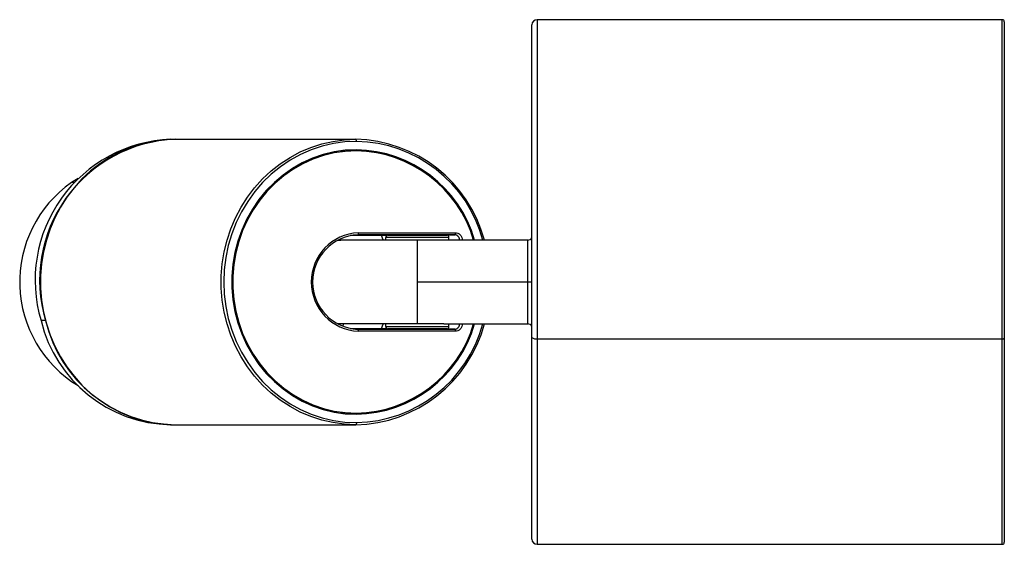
# Paper-space layout '_Izquierda' of a CAD drawing. Header units: millimetres. Extents: x -22.9 to 70.9, y -11.6 to 38.4.
import ezdxf

# ---------------------------------------------------------------- set-up
doc = ezdxf.new("R2010")
doc.units = ezdxf.units.MM

psp = doc.layouts.new('_Izquierda')

# ---------------------------------------------------------------- linework, layer by layer
at = {"color": 7, "linetype": 'Continuous', "lineweight": 25}
for p, q in [((25.882, -11.054), (25.882, 37.946)), ((70.682, 38.446), (26.382, 38.446)), ((26.382, 38.446), (26.382, -11.554)), ((70.682, -11.554), (70.682, 38.446)), ((70.882, 38.246), (70.882, -11.354)), ((-8.535, 27.046), (9.1, 27.046)), ((8.584, 25.931), (7.624, 25.881)), ((-17.351, 23.321), (-17.987, 22.922)), ((-17.733, 22.922), (-17.987, 22.922)), ((12.116, 17.885), (8.602, 17.885)), ((9.079, 17.939), (9.289, 17.945)), ((18.527, 17.945), (9.289, 17.945)), ((9.355, 18.145), (18.593, 18.145)), ((11.932, 17.885), (12.054, 17.799)), ((12.182, 17.896), (17.782, 17.896)), ((16.667, 17.897), (18.527, 17.945)), ((7.319, 17.43), (7.682, 17.446)), ((17.482, 17.446), (7.682, 17.446)), ((11.982, 17.446), (11.982, 17.696)), ((17.982, 17.696), (11.982, 17.696)), ((14.982, 9.446), (14.982, 17.446)), ((25.482, 17.446), (17.483, 17.446)), ((17.982, 17.446), (17.982, 17.696)), ((25.482, 9.446), (25.482, 17.446)), ((25.882, 13.446), (14.982, 13.446)), ((-20.444, 9.762), (-20.877, 9.762)), ((7.682, 9.446), (7.319, 9.463)), ((7.518, 9.359), (7.532, 9.449)), ((17.482, 9.446), (7.682, 9.446)), ((7.917, 9.446), (7.876, 9.205)), ((11.982, 9.196), (11.982, 9.446)), ((17.483, 9.446), (25.482, 9.446)), ((17.982, 9.196), (17.982, 9.446)), ((8.602, 9.007), (12.116, 9.007)), ((9.079, 8.954), (9.289, 8.948)), ((9.289, 8.948), (18.527, 8.948)), ((18.593, 8.748), (9.355, 8.748)), ((12.027, 9.075), (11.916, 8.996)), ((11.982, 9.196), (17.982, 9.196)), ((17.782, 8.996), (12.182, 8.996)), ((18.527, 8.948), (16.637, 8.996)), ((26.382, 8.035), (70.682, 8.035)), ((7.624, 1.012), (8.584, 0.962)), ((-8.535, -0.154), (9.1, -0.154)), ((26.382, -11.554), (70.682, -11.554))]:
    psp.add_line(p, q, dxfattribs=at)
at = {"color": 7, "linetype": 'Continuous', "lineweight": 25, "flags": 128}
for points in [[(-8.102, 27.046), (-9.189, 26.997), (-10.268, 26.851), (-11.332, 26.607), (-12.373, 26.269), (-13.383, 25.839), (-14.355, 25.319), (-15.282, 24.714), (-16.157, 24.028), (-16.974, 23.265), (-17.727, 22.431), (-18.41, 21.533), (-19.02, 20.577), (-19.551, 19.569), (-19.999, 18.517), (-20.362, 17.429), (-20.636, 16.312), (-20.82, 15.174), (-20.912, 14.024), (-20.912, 12.869), (-20.82, 11.719), (-20.636, 10.581), (-20.362, 9.464), (-19.999, 8.375), (-19.551, 7.324), (-19.02, 6.316), (-18.41, 5.359), (-17.727, 4.461), (-16.974, 3.628), (-16.157, 2.865), (-15.282, 2.179), (-14.355, 1.573), (-13.383, 1.054), (-12.373, 0.623), (-11.332, 0.285), (-10.268, 0.042), (-9.189, -0.105), (-8.102, -0.154)], [(9.1, -0.154), (8.012, -0.105), (6.933, 0.042), (5.869, 0.285), (4.828, 0.623), (3.818, 1.054), (2.846, 1.573), (1.919, 2.179), (1.044, 2.865), (0.227, 3.628), (-0.526, 4.461), (-1.209, 5.359), (-1.819, 6.316), (-2.35, 7.324), (-2.798, 8.375), (-3.161, 9.464), (-3.435, 10.581), (-3.619, 11.719), (-3.711, 12.869), (-3.711, 14.024), (-3.619, 15.174), (-3.435, 16.312), (-3.161, 17.429), (-2.798, 18.517), (-2.35, 19.569), (-1.819, 20.577), (-1.209, 21.533), (-0.526, 22.431), (0.227, 23.265), (1.044, 24.028), (1.919, 24.714), (2.846, 25.319), (3.818, 25.839), (4.828, 26.269), (5.869, 26.607), (6.933, 26.851), (8.012, 26.997), (9.1, 27.046)], [(9.166, 26.846), (8.065, 26.795), (6.972, 26.643), (5.896, 26.39), (4.845, 26.038), (3.827, 25.591), (2.849, 25.051), (1.92, 24.423), (1.046, 23.711), (0.233, 22.922), (-0.512, 22.06), (-1.183, 21.132), (-1.775, 20.146), (-2.284, 19.109), (-2.705, 18.029), (-3.037, 16.914), (-3.275, 15.773), (-3.419, 14.614), (-3.467, 13.446), (-3.419, 12.278), (-3.275, 11.119), (-3.037, 9.978), (-2.705, 8.863), (-2.284, 7.783), (-1.775, 6.746), (-1.183, 5.76), (-0.512, 4.833), (0.233, 3.971), (1.046, 3.181), (1.92, 2.47), (2.849, 1.842), (3.827, 1.302), (4.845, 0.854), (5.896, 0.503), (6.972, 0.25), (8.065, 0.097), (9.166, 0.046)], [(9.166, 26.846), (9.165, 26.885), (9.161, 26.923), (9.155, 26.957), (9.147, 26.988), (9.137, 27.013), (9.125, 27.031), (9.113, 27.042), (9.1, 27.046)], [(9.166, 26.046), (8.101, 25.996), (7.045, 25.844), (6.006, 25.592), (4.992, 25.243), (4.012, 24.799), (3.073, 24.263), (2.184, 23.64), (1.35, 22.935), (0.58, 22.154), (-0.121, 21.302), (-0.748, 20.388), (-1.295, 19.417), (-1.757, 18.398), (-2.132, 17.34), (-2.415, 16.25), (-2.606, 15.138), (-2.701, 14.012), (-2.701, 12.881), (-2.606, 11.755), (-2.415, 10.643), (-2.132, 9.553), (-1.757, 8.494), (-1.295, 7.476), (-0.748, 6.505), (-0.121, 5.59), (0.58, 4.739), (1.35, 3.958), (2.184, 3.253), (3.073, 2.63), (4.012, 2.094), (4.992, 1.65), (6.006, 1.3), (7.045, 1.049), (8.101, 0.897), (9.166, 0.846)], [(9.166, 25.946), (8.11, 25.896), (7.062, 25.745), (6.031, 25.496), (5.025, 25.149), (4.053, 24.708), (3.122, 24.177), (2.239, 23.559), (1.412, 22.86), (0.648, 22.085), (-0.048, 21.24), (-0.669, 20.333), (-1.212, 19.37), (-1.67, 18.359), (-2.042, 17.309), (-2.323, 16.228), (-2.512, 15.124), (-2.607, 14.007), (-2.607, 12.885), (-2.512, 11.768), (-2.323, 10.665), (-2.042, 9.584), (-1.67, 8.533), (-1.212, 7.523), (-0.669, 6.56), (-0.048, 5.653), (0.648, 4.808), (1.412, 4.033), (2.239, 3.334), (3.122, 2.716), (4.053, 2.184), (5.025, 1.743), (6.031, 1.397), (7.062, 1.147), (8.11, 0.997), (9.166, 0.946)], [(8.698, 25.936), (8.198, 25.996), (8.149, 26)], [(9.355, 18.145), (9.354, 18.106), (9.35, 18.068), (9.344, 18.034), (9.335, 18.004), (9.325, 17.979), (9.314, 17.96), (9.302, 17.949), (9.289, 17.945)], [(11.724, 17.446), (11.714, 17.474), (11.548, 17.885)], [(18.593, 18.145), (18.591, 18.106), (18.588, 18.068), (18.582, 18.034), (18.573, 18.004), (18.563, 17.979), (18.552, 17.96), (18.539, 17.949), (18.527, 17.945)], [(11.548, 9.007), (11.714, 9.419), (11.724, 9.446)], [(9.355, 8.748), (9.354, 8.787), (9.35, 8.824), (9.344, 8.859), (9.335, 8.889), (9.325, 8.914), (9.314, 8.932), (9.302, 8.944), (9.289, 8.948)], [(18.527, 8.948), (18.539, 8.944), (18.552, 8.932), (18.563, 8.914), (18.573, 8.889), (18.582, 8.859), (18.588, 8.824), (18.591, 8.787), (18.593, 8.748)], [(8.149, 0.893), (8.198, 0.897), (8.698, 0.956)], [(9.166, 0.046), (9.165, 0.007), (9.161, -0.03), (9.155, -0.065), (9.147, -0.095), (9.137, -0.12), (9.125, -0.138), (9.113, -0.15), (9.1, -0.154)]]:
    psp.add_lwpolyline(points, dxfattribs=at)
at = {"color": 7, "linetype": 'Continuous', "lineweight": 25}
for centre, radius, start, end in [((26.382, 37.946), 0.5, 90, 180), ((70.682, 38.246), 0.2, 360, 90), ((-7.997, 13.613), 13.444, 92.29252, 196.64796), ((-7.564, 13.613), 13.444, 92.29252, 196.64796), ((8.832, 14.083), 12.966, 15.03415, 88.81871), ((8.933, 14.114), 12.734, 15.16904, 88.95137), ((8.944, 14.078), 11.97, 16.34339, 88.9375), ((8.947, 14.075), 11.874, 16.49684, 88.94023), ((-11.342, 13.455), 11.567, 125.06678, 238.69788), ((9.572, 13.446), 4.703, 92.65163, 267.34837), ((9.497, 13.446), 4.503, 92.65163, 267.34837), ((12.182, 17.696), 0.2, 90, 180), ((17.782, 17.696), 0.2, 0, 90), ((25.482, 17.946), 0.5, 270, 323.1301), ((-8.289, 12.792), 12.948, 193.53449, 268.91225), ((-7.856, 12.792), 12.948, 193.53449, 268.91225), ((8.869, 12.762), 12.918, 271.02082, 345.12632), ((8.947, 12.818), 11.874, 271.05977, 343.50316), ((8.944, 12.815), 11.97, 271.0625, 343.65661), ((8.896, 12.827), 12.783, 271.21321, 344.66638), ((25.482, 8.946), 0.5, 36.8699, 90), ((12.182, 9.196), 0.2, 180, 270), ((17.782, 9.196), 0.2, 270, 0), ((26.263, 8.694), 0.669, 235.3223, 280.25268), ((70.73, 8.299), 0.268, 259.74732, 304.6777), ((26.382, -11.054), 0.5, 180, 270), ((70.682, -11.354), 0.2, 270, 360)]:
    psp.add_arc(centre, radius, start, end, dxfattribs=at)
for points, knots in [([(16.418, 17.918), (16.376, 17.917), (16.314, 17.916), (16.124, 17.913), (15.995, 17.912), (15.657, 17.909), (15.446, 17.908), (14.973, 17.906), (14.713, 17.905), (14.235, 17.905), (14.019, 17.906), (13.697, 17.908), (13.589, 17.909), (13.467, 17.912), (13.452, 17.913), (13.47, 17.916), (13.503, 17.917), (13.546, 17.918)], [0, 0, 0, 0, 0.125, 0.125, 0.25, 0.25, 0.375, 0.375, 0.5, 0.5, 0.625, 0.625, 0.75, 0.75, 0.875, 0.875, 1, 1, 1, 1]), ([(13.546, 17.918), (13.605, 17.92), (13.701, 17.922), (13.966, 17.925), (14.136, 17.926), (14.515, 17.929), (14.724, 17.93), (15.127, 17.931), (15.321, 17.932), (15.659, 17.932), (15.831, 17.931), (16.135, 17.93), (16.266, 17.929), (16.447, 17.926), (16.497, 17.925), (16.512, 17.922), (16.478, 17.92), (16.418, 17.918)], [0, 0, 0, 0, 0.125, 0.125, 0.25, 0.25, 0.375, 0.375, 0.5, 0.5, 0.625, 0.625, 0.75, 0.75, 0.875, 0.875, 1, 1, 1, 1]), ([(18.998, 17.445), (18.997, 17.468), (18.995, 17.516), (18.98, 17.586), (18.957, 17.653), (18.925, 17.716), (18.884, 17.773), (18.836, 17.824), (18.782, 17.867), (18.723, 17.901), (18.66, 17.926), (18.594, 17.942), (18.549, 17.944), (18.527, 17.945)], [0, 0, 0, 0, 0.090912, 0.181823, 0.272732, 0.36364, 0.454547, 0.545453, 0.63636, 0.727268, 0.818177, 0.909088, 1, 1, 1, 1]), ([(18.593, 18.145), (18.67, 18.145), (18.754, 18.13), (18.917, 18.061), (18.995, 18.008), (19.124, 17.871), (19.174, 17.788), (19.238, 17.616), (19.253, 17.527), (19.253, 17.445)], [0, 0, 0, 0, 0.25, 0.25, 0.5, 0.5, 0.75, 0.75, 1, 1, 1, 1]), ([(18.527, 8.948), (18.549, 8.949), (18.594, 8.951), (18.66, 8.967), (18.723, 8.992), (18.782, 9.026), (18.836, 9.069), (18.884, 9.119), (18.925, 9.177), (18.957, 9.24), (18.98, 9.307), (18.995, 9.377), (18.997, 9.424), (18.998, 9.448)], [0, 0, 0, 0, 0.090912, 0.181823, 0.272732, 0.36364, 0.454547, 0.545453, 0.63636, 0.727268, 0.818177, 0.909088, 1, 1, 1, 1]), ([(19.253, 9.448), (19.253, 9.366), (19.238, 9.277), (19.174, 9.104), (19.124, 9.021), (18.995, 8.885), (18.917, 8.831), (18.754, 8.763), (18.67, 8.748), (18.593, 8.748)], [0, 0, 0, 0, 0.25, 0.25, 0.5, 0.5, 0.75, 0.75, 1, 1, 1, 1]), ([(13.546, 8.974), (13.503, 8.975), (13.47, 8.977), (13.452, 8.979), (13.467, 8.981), (13.589, 8.984), (13.697, 8.985), (14.019, 8.987), (14.235, 8.988), (14.713, 8.988), (14.973, 8.987), (15.446, 8.985), (15.657, 8.984), (15.995, 8.981), (16.124, 8.979), (16.314, 8.977), (16.376, 8.975), (16.418, 8.974)], [0, 0, 0, 0, 0.125, 0.125, 0.25, 0.25, 0.375, 0.375, 0.5, 0.5, 0.625, 0.625, 0.75, 0.75, 0.875, 0.875, 1, 1, 1, 1]), ([(16.418, 8.974), (16.478, 8.973), (16.512, 8.971), (16.497, 8.968), (16.447, 8.966), (16.266, 8.964), (16.135, 8.963), (15.831, 8.961), (15.659, 8.961), (15.321, 8.961), (15.127, 8.961), (14.724, 8.963), (14.515, 8.964), (14.136, 8.966), (13.966, 8.968), (13.701, 8.971), (13.605, 8.973), (13.546, 8.974)], [0, 0, 0, 0, 0.125, 0.125, 0.25, 0.25, 0.375, 0.375, 0.5, 0.5, 0.625, 0.625, 0.75, 0.75, 0.875, 0.875, 1, 1, 1, 1])]:
    psp.add_open_spline(points, degree=3, knots=knots, dxfattribs=at)

doc.saveas('drawing.dxf')
